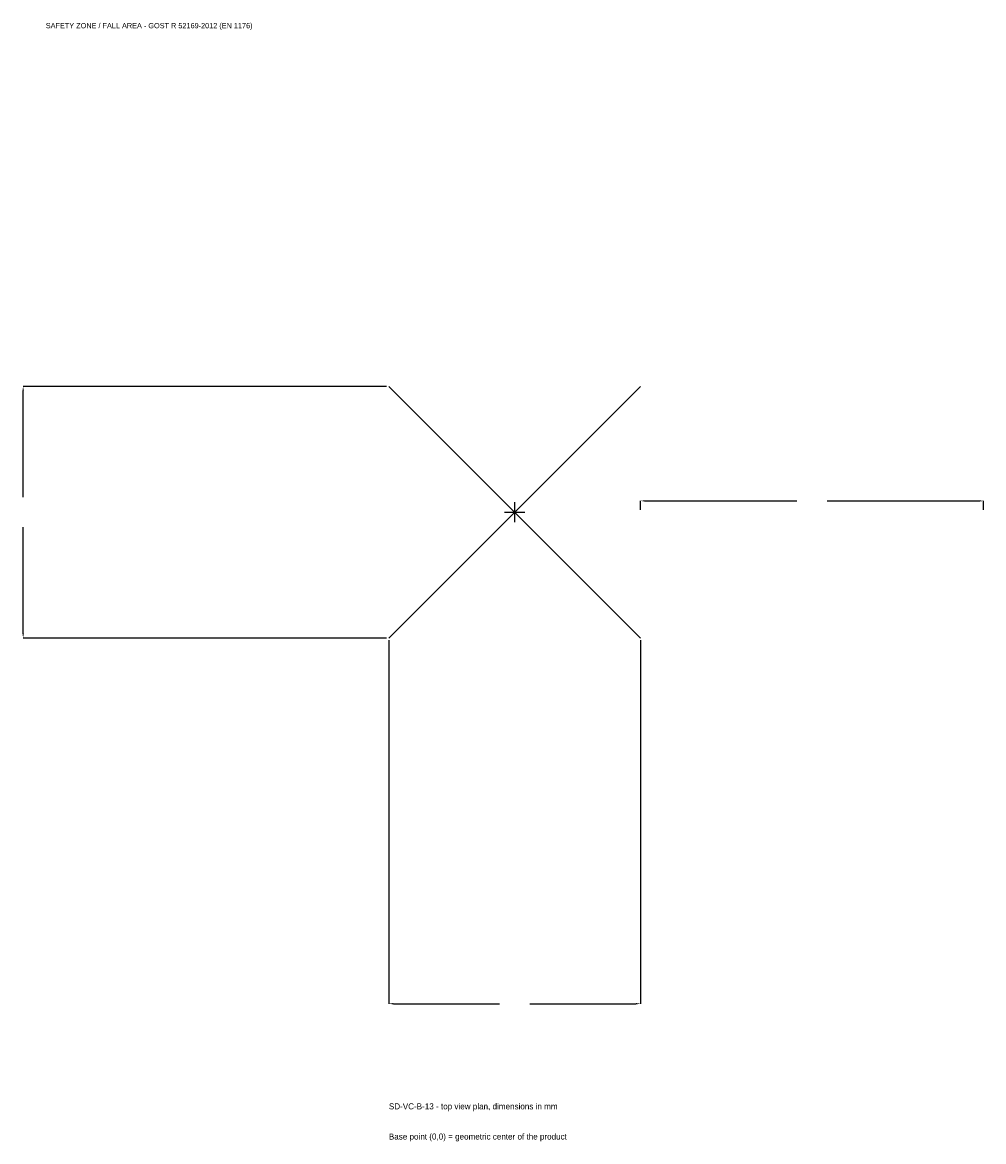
# Model space of a CAD drawing. Extents: x -2152 to 2050, y -2752 to 2142.
import ezdxf

# ---------------------------------------------------------------- set-up
doc = ezdxf.new("R2010")
doc.units = 0
for name, color, linetype in [('GP_MAF_zona_bezopasnosti', 1, 'Continuous'), ('ZSK_DANNYE', 3, 'Continuous'), ('ZSK_KONTUR', 7, 'Continuous'), ('ZSK_RAZMERY', 8, 'Continuous')]:
    doc.layers.add(name, color=color, linetype=linetype)
doc.dimstyles.new('ORION', dxfattribs={"dimtxt": 33, "dimasz": 19.8, "dimexe": 1.25, "dimexo": 9.9, "dimtad": 1, "dimcen": 2.5, "dimazin": 3, "dimtfac": 1, "dimtmove": 0, "dimatfit": 3})

# ---------------------------------------------------------------- blocks, each defined once
blk = doc.blocks.new('_CLOSEDFILLED')
at = {"color": 0, "linetype": 'BYBLOCK'}
blk.add_solid([(-1, 0.16), (0, 0), (-1, -0.16)], dxfattribs=at)
blk = doc.blocks.new('*D1')
for p, q in [((-550, -559.9), (-550, -2149)), ((550, -559.9), (550, -2149)), ((-530.2, -2149), (-66, -2149)), ((66, -2149), (530.2, -2149))]:
    blk.add_line(p, q)
at = {"layer": 'Defpoints'}
for p in [(-550, -550), (550, -550), (-550, -2149)]:
    blk.add_point(p, dxfattribs=at)
at = {"layer": 'ZSK_RAZMERY', "xscale": 19.8, "yscale": 19.8, "rotation": 180}
blk.add_blockref('_CLOSEDFILLED', (-550, -2149), dxfattribs=at)
at = {"layer": 'ZSK_RAZMERY', "xscale": 19.8, "yscale": 19.8}
blk.add_blockref('_CLOSEDFILLED', (550, -2149), dxfattribs=at)
blk = doc.blocks.new('*D2')
for p, q in [((-559.9, 550), (-2149, 550)), ((-2149, 66), (-2149, 530.2)), ((-2149, -530.2), (-2149, -66)), ((-559.9, -550), (-2149, -550))]:
    blk.add_line(p, q)
at = {"layer": 'Defpoints'}
for p in [(-550, 550), (-2149, -550), (-550, -550)]:
    blk.add_point(p, dxfattribs=at)
at = {"layer": 'ZSK_RAZMERY', "xscale": 19.8, "yscale": 19.8}
for p, rotation in [((-2149, 550), 90), ((-2149, -550), 270)]:
    blk.add_blockref('_CLOSEDFILLED', p, dxfattribs=dict(at, rotation=rotation))
blk = doc.blocks.new('*D3')
for p, q in [((550, 9.9), (550, 49.5)), ((569.8, 49.5), (1234, 49.5)), ((1366, 49.5), (2030.2, 49.5)), ((2050, 9.9), (2050, 49.5))]:
    blk.add_line(p, q)
at = {"layer": 'Defpoints'}
for p in [(550, 49.5), (550, 0), (2050, 0)]:
    blk.add_point(p, dxfattribs=at)
at = {"layer": 'ZSK_RAZMERY', "xscale": 19.8, "yscale": 19.8, "rotation": 180}
blk.add_blockref('_CLOSEDFILLED', (550, 49.5), dxfattribs=at)
at = {"layer": 'ZSK_RAZMERY', "xscale": 19.8, "yscale": 19.8}
blk.add_blockref('_CLOSEDFILLED', (2050, 49.5), dxfattribs=at)
blk = doc.blocks.new('B1')
at = {"layer": 'ZSK_KONTUR'}
for p, q in [((-550, -550), (550, 550)), ((-550, 550), (550, -550))]:
    blk.add_line(p, q, dxfattribs=at)
at = {"layer": 'ZSK_RAZMERY'}
for p, q in [((-44, 0), (44, 0)), ((0, -44), (0, 44))]:
    blk.add_line(p, q, dxfattribs=at)
at = {"layer": 'GP_MAF_zona_bezopasnosti', "color": 1}
blk.add_text('SAFETY ZONE / FALL AREA - GOST R 52169-2012 (EN 1176)', height=23.1, dxfattribs=at).set_placement((-2050, 2116))
at = {"layer": 'ZSK_RAZMERY'}
dim = blk.add_linear_dim(base=(-2149, -550), p1=(-550, -550), p2=(-550, 550), angle=90, dimstyle='ORION', dxfattribs=at)
dim.commit()
dim.dimension.update_dxf_attribs({"geometry": '*D2', "text_midpoint": (-2149, 0)})
for base, p1, p2, picture, middle in [((550, 49.5), (550, 0), (2050, 0), '*D3', (1300, 49.5)), ((-550, -2149), (-550, -550), (550, -550), '*D1', (0, -2149))]:
    dim = blk.add_linear_dim(base=base, p1=p1, p2=p2, dimstyle='ORION', dxfattribs=at)
    dim.commit()
    dim.dimension.update_dxf_attribs({"geometry": picture, "text_midpoint": middle})

msp = doc.modelspace()

# ---------------------------------------------------------------- block references
msp.add_blockref('B1', (0, 0))

# ---------------------------------------------------------------- texts
at = {"layer": 'ZSK_DANNYE', "color": 3}
msp.add_text('SD-VC-B-13 - top view plan, dimensions in mm', height=26.4, dxfattribs=at).set_placement((-550, -2611))
at = {"layer": 'ZSK_DANNYE', "color": 7}
msp.add_text('Base point (0,0) = geometric center of the product', height=26.4, dxfattribs=at).set_placement((-550, -2743))

doc.saveas('drawing.dxf')
